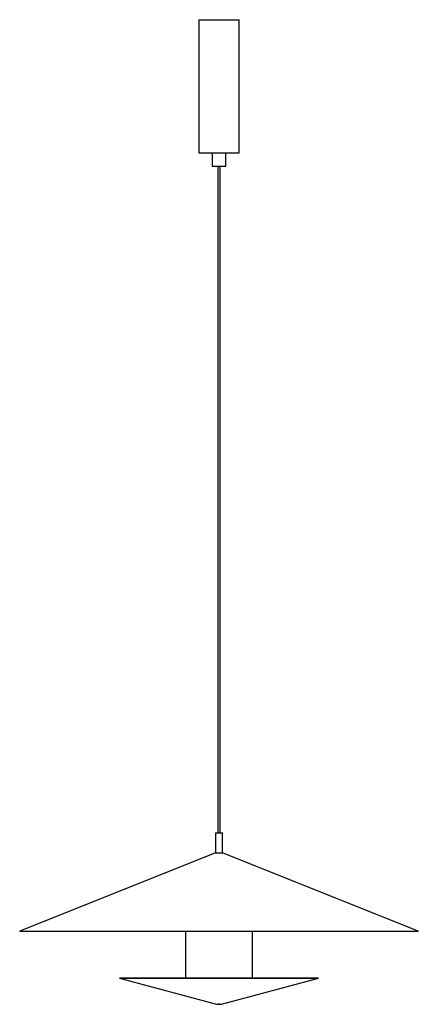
# Model space of a CAD drawing. Header units: millimetres. Extents: x -299 to 299, y -109 to 1368.
import ezdxf

# ---------------------------------------------------------------- set-up
doc = ezdxf.new("R2010")
doc.units = ezdxf.units.MM

msp = doc.modelspace()

# ---------------------------------------------------------------- linework, layer by layer
at = {"color": 7, "linetype": 'Continuous', "lineweight": 25}
for p, q in [((-30, 1368), (-30, 1168)), ((-30, 1368), (30, 1368)), ((30, 1168), (30, 1368)), ((-30, 1168), (30, 1168)), ((-10, 1168), (-10, 1148)), ((10, 1148), (10, 1168)), ((-10, 1148), (10, 1148)), ((-1.5, 1148), (-1.5, 148)), ((1.5, 148), (1.5, 1148)), ((-5, 148), (-5, 118)), ((-5, 148), (5, 148)), ((5, 118), (5, 148)), ((-5, 118), (-298.8, 0.5)), ((-5, 118), (5, 118)), ((298.8, 0.5), (5, 118)), ((298.7, 0), (-298.7, 0)), ((-50, 0), (-50, -70)), ((50, -70), (50, 0)), ((-149, -70), (-149.2, -70.2)), ((-149.2, -70.2), (-3.5, -108.9)), ((149.2, -70.2), (-149.2, -70.2)), ((-149, -70), (149, -70)), ((3.5, -108.9), (149.2, -70.2)), ((149.2, -70.2), (149, -70)), ((1, -109.2), (-1, -109.2))]:
    msp.add_line(p, q, dxfattribs=at)
at = {"color": 8, "linetype": 'Continuous', "lineweight": 25}
for p, q in [((-298.8, 0.5), (298.8, 0.5)), ((-3.5, -108.9), (3.5, -108.9))]:
    msp.add_line(p, q, dxfattribs=at)
at = {"color": 7, "linetype": 'Continuous', "lineweight": 25}
for centre, radius, start, end in [((-298.7, 0.3), 0.25, 111.8014, 270), ((298.7, 0.3), 0.25, 270, 68.1986), ((-1, -99.2), 10, 255.1238, 270), ((1, -99.2), 10, 270, 284.8762)]:
    msp.add_arc(centre, radius, start, end, dxfattribs=at)

doc.saveas('drawing.dxf')
